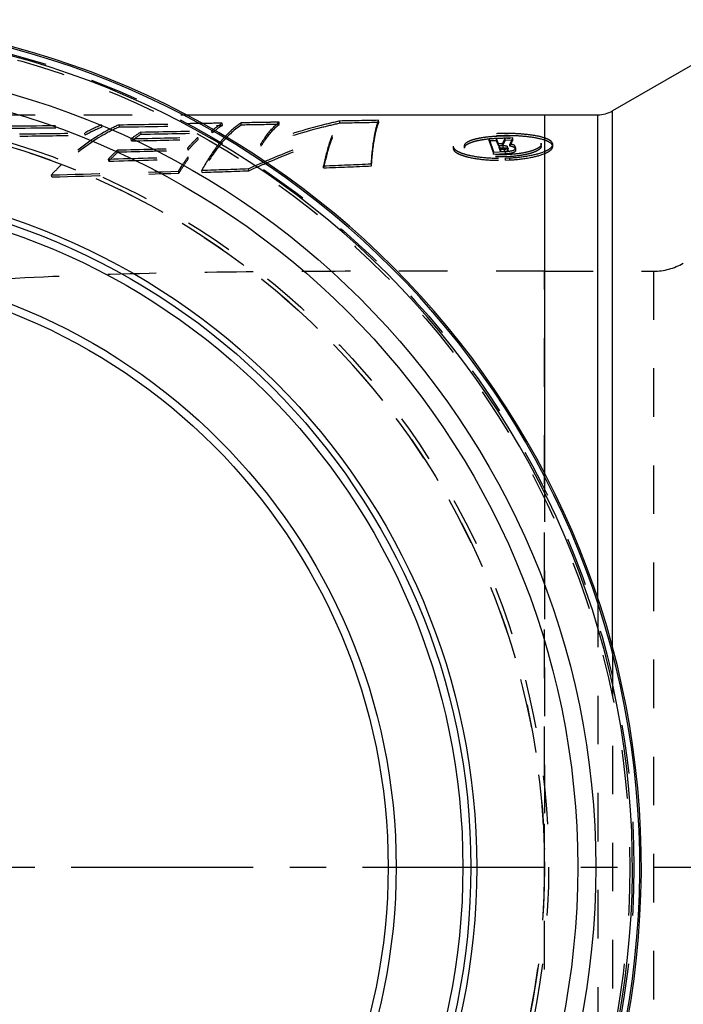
# Model space of a CAD drawing. Header units: millimetres. Extents: x 318 to 682, y 378 to 621.
# Tile 4 of 5: x 468 to 557, y 479 to 611. Entities that reach past the tile are written whole.
import ezdxf

# ---------------------------------------------------------------- set-up
doc = ezdxf.new("R2010")
doc.units = ezdxf.units.MM
doc.header["$LTSCALE"] = 65.185185
doc.linetypes.add('CENTER', pattern=[0.6, 0.375, -0.075, 0.075, -0.075])
doc.linetypes.add('HIDDEN', pattern=[0.2, 0.1, -0.1])
for name, color, linetype in [('ACHSEN_S', 7, 'CONTINUOUS'), ('KOERPER', 7, 'CONTINUOUS'), ('KONST.EL_MIT_GEO', 7, 'CONTINUOUS')]:
    doc.layers.add(name, color=color, linetype=linetype)

msp = doc.modelspace()

# ---------------------------------------------------------------- linework, layer by layer
at = {"layer": 'ACHSEN_S', "color": 2, "linetype": 'CENTER'}
msp.add_line((318, 497.35), (682, 497.35), dxfattribs=at)
at = {"layer": 'KOERPER', "color": 7, "linetype": 'Continuous'}
for p, q in [((566.07, 609.81), (547.14, 598.89)), ((489.86, 598.35), (545.14, 598.35))]:
    msp.add_line(p, q, dxfattribs=at)
at = {"layer": 'KOERPER', "color": 8, "linetype": 'HIDDEN'}
for p, q in [((437, 598.35), (489.86, 598.35)), ((538, 444.5), (538, 577.35)), ((538, 577.35), (552.63, 577.35))]:
    msp.add_line(p, q, dxfattribs=at)
msp.add_arc((437, 497.35), 101, 97.12, 96.3069, dxfattribs=at)
msp.add_open_spline([(538, 577.35), (530.84, 577.35), (516.61, 577.36), (495.44, 577.28), (474.69, 576.86), (461.04, 576.07), (454.33, 575.45)], degree=3, knots=[0, 0, 0, 0, 0.25649, 0.510167, 0.758594, 1, 1, 1, 1], dxfattribs=at)
at = {"layer": 'KONST.EL_MIT_GEO', "color": 7, "linetype": 'Continuous'}
for p, q in [((547.14, 526.68), (547.14, 598.89)), ((538, 598.35), (538, 550.2)), ((545.14, 533.38), (545.14, 598.35))]:
    msp.add_line(p, q, dxfattribs=at)
at = {"layer": 'KONST.EL_MIT_GEO', "color": 8, "linetype": 'HIDDEN'}
for p, q in [((515.73, 597.31), (515.72, 597.61)), ((478.54, 596.68), (478.52, 596.98)), ((480.9, 596.72), (480.87, 597.01)), ((493.36, 595.93), (493.33, 596.22)), ((494.74, 596.93), (494.72, 597.22)), ((497.26, 596.97), (497.25, 597.27)), ((502.35, 597.06), (502.34, 597.36)), ((510.52, 597.21), (510.51, 597.51)), ((476.3, 595.61), (476.27, 595.9)), ((482.53, 594.84), (482.5, 595.13)), ((483.83, 595.74), (483.8, 596.03)), ((491.49, 595.04), (491.46, 595.33)), ((495.12, 595.43), (495.11, 595.41)), ((509.5, 595.29), (509.48, 595.58)), ((531.54, 595.16), (530.54, 595.13)), ((530.55, 594.84), (530.54, 595.13)), ((531.54, 594.87), (531.54, 595.16)), ((533.72, 595.24), (532.7, 595.2)), ((532.7, 594.91), (532.7, 595.2)), ((533.72, 594.95), (532.7, 594.91)), ((533.72, 594.95), (533.72, 595.24)), ((480.73, 593.35), (480.69, 593.64)), ((490.12, 593.59), (490.08, 593.88)), ((499.93, 594.14), (499.9, 594.43)), ((525.71, 594.15), (525.72, 593.8)), ((525.71, 594.15), (525.71, 594.08)), ((525.71, 593.87), (525.72, 593.8)), ((527.25, 594.21), (527.26, 593.92)), ((527.26, 594.14), (527.25, 594.21)), ((527.27, 593.86), (527.26, 594.14)), ((527.27, 593.86), (527.26, 593.92)), ((531.54, 594.87), (530.55, 594.84)), ((532.33, 594.47), (531.82, 594.45)), ((531.82, 594.16), (531.82, 594.45)), ((532.33, 594.18), (531.82, 594.16)), ((531.92, 594.2), (532.43, 594.22)), ((531.92, 593.91), (531.92, 594.2)), ((531.92, 593.91), (532.43, 593.93)), ((532.63, 593.69), (532.11, 593.67)), ((532.11, 593.39), (532.11, 593.67)), ((532.33, 594.18), (532.33, 594.47)), ((532.43, 593.93), (532.43, 594.22)), ((532.64, 593.41), (532.63, 593.69)), ((533, 593.82), (533, 594.11)), ((533.1, 593.85), (533.1, 593.84)), ((533.11, 593.55), (533.1, 593.84)), ((533.34, 594.14), (533.33, 594.42)), ((534.03, 593.87), (534.03, 594.15)), ((534.04, 594.12), (534.03, 594.15)), ((534.15, 593.57), (534.14, 593.89)), ((537.54, 594.1), (537.54, 594.39)), ((539.03, 594.32), (539.03, 594.61)), ((539.1, 594.09), (539.1, 594.38)), ((479.47, 592.13), (479.43, 592.41)), ((490.16, 592.43), (490.12, 592.71)), ((531.16, 593.35), (532.73, 593.42)), ((531.16, 593.07), (531.16, 593.35)), ((531.16, 593.07), (532.74, 593.13)), ((532.64, 593.41), (532.11, 593.39)), ((532.74, 593.13), (532.73, 593.42)), ((532.76, 592.54), (533.35, 592.56)), ((532.77, 592.25), (532.76, 592.54)), ((532.77, 592.25), (533.35, 592.28)), ((533.1, 593.56), (533.11, 593.55)), ((533.35, 592.28), (533.35, 592.56)), ((498.27, 590.84), (498.24, 591.12)), ((508.33, 591.22), (508.31, 591.5)), ((514.75, 591.48), (514.73, 591.76)), ((471.83, 590.01), (471.77, 590.28)), ((488.9, 590.51), (488.86, 590.79)), ((492, 590.62), (491.96, 590.89)), ((552.63, 577.35), (552.63, 417.35)), ((538, 550.2), (538, 497.35)), ((545.14, 533.38), (545.14, 461.32)), ((547.14, 526.68), (547.14, 468.02))]:
    msp.add_line(p, q, dxfattribs=at)
for radius in [113, 112.46, 101.54, 101]:
    msp.add_circle((437, 497.35), radius, dxfattribs=at)
at = {"layer": 'KONST.EL_MIT_GEO', "color": 7, "linetype": 'Continuous'}
for radius in [107.87, 105.45, 91.9, 91.1, 90.03, 81.07, 80]:
    msp.add_circle((437, 497.35), radius, dxfattribs=at)
for centre, radius, start, end in [((437, 497.35), 114, 93.6597, 86.3403), ((437, 497.35), 113.79, 93.6729, 86.3271), ((437, 497.35), 112.8, 93.7131, 86.2869), ((545.14, 602.35), 4, 270, 300)]:
    msp.add_arc(centre, radius, start, end, dxfattribs=at)
at = {"layer": 'KONST.EL_MIT_GEO', "color": 8, "linetype": 'HIDDEN'}
for centre, radius, start, end in [((444.22, 3224.07), 2627.31, 270.47104, 270.74795), ((444.27, 3228.6), 2632.14, 270.46989, 270.74615), ((488.02, 574.23), 24.66, 112.657, 118.4491), ((488.01, 574.01), 24.57, 112.6636, 118.4567), ((425.25, 4631.48), 4034.85, 270.78992, 270.91901), ((419.21, 5045.86), 4449.57, 270.79435, 270.97266), ((417.85, 4148.99), 3553.57, 271.0634, 271.21717), ((440.12, 2851.08), 2255.46, 270.69501, 270.91837), ((440.18, 2854.55), 2259.23, 270.69339, 270.91624), ((495.13, 578.25), 21.09, 122.5008, 126.8025), ((414.73, 3833.63), 3239.2, 271.19876, 271.35734), ((495.13, 578.02), 21.02, 122.5134, 126.8157), ((414.8, 3838.83), 3244.69, 271.19604, 271.35424), ((417.91, 4155.12), 3559.99, 271.06092, 271.21432), ((507.08, 584.3), 16.34, 137.1451, 140.7036), ((497.27, 581.23), 36.99, 20.9455, 22.1302), ((576.21, 572.75), 48.96, 152.7042, 153.6664), ((576.02, 572.53), 48.76, 152.6657, 153.6294), ((585.68, 570.1), 57.72, 154.1764, 155.0742), ((585.42, 569.89), 57.45, 154.1373, 155.0367), ((499.56, 573.01), 27.96, 132.461, 136.0605), ((414.66, 3353.05), 2760.21, 271.37065, 271.56576), ((414.75, 3356.91), 2764.34, 271.36765, 271.56232), ((497.56, 581), 36.71, 21.0081, 22.199), ((487.22, 577.41), 47.75, 19.9117, 20.586), ((487.58, 577.21), 47.38, 19.969, 20.6467), ((504.63, 582.63), 30.6, 21.4986, 22.0277), ((504.71, 582.38), 30.51, 21.4988, 22.0277), ((498.08, 578.19), 39.22, 23.1456, 23.5599), ((497.67, 578.35), 39.64, 23.0889, 23.4547), ((613.04, 594.56), 75.54, 180.0051, 180.2238), ((409.49, 3280.09), 2688.59, 271.49073, 271.71864), ((499.55, 572.8), 27.87, 132.4745, 136.074), ((409.58, 3283.61), 2692.39, 271.48755, 271.71495), ((497.94, 566.02), 35.68, 134.0731, 137.1618), ((391.09, 3530.66), 2941.49, 271.9652, 272.08758), ((412.9, 2862.61), 2273.1, 271.48422, 271.91501), ((413, 2865.03), 2275.78, 271.48115, 271.91105), ((391.2, 3534.48), 2945.59, 271.96111, 272.08322), ((552.63, 585.35), 8, 270, 300)]:
    msp.add_arc(centre, radius, start, end, dxfattribs=at)
for points in [[(515.72, 597.61), (513.98, 597.58), (512.25, 597.54), (510.51, 597.51)], [(492, 597.18), (491.32, 597.17), (490.64, 597.16), (489.96, 597.15)], [(494.72, 597.22), (493.82, 597.21), (492.91, 597.19), (492, 597.18)], [(515.73, 597.31), (513.99, 597.28), (512.26, 597.25), (510.52, 597.21)], [(537.5, 594.55), (537.52, 594.5), (537.54, 594.44), (537.54, 594.39)], [(537.5, 594.26), (537.52, 594.21), (537.54, 594.16), (537.54, 594.1)], [(539.03, 594.61), (539.01, 594.64), (538.99, 594.66), (538.97, 594.69)], [(539.1, 594.38), (539.1, 594.46), (539.07, 594.54), (539.03, 594.61)], [(539.1, 594.09), (539.1, 594.17), (539.07, 594.26), (539.03, 594.32)], [(508.31, 591.5), (510.45, 591.58), (512.59, 591.67), (514.73, 591.76)], [(508.33, 591.22), (510.47, 591.3), (512.61, 591.39), (514.75, 591.48)]]:
    msp.add_open_spline(points, degree=3, dxfattribs=at)
for points, knots in [([(514.73, 591.76), (514.82, 592.95), (514.98, 594.58), (515.36, 596.53), (515.59, 597.29), (515.72, 597.61)], [0, 0, 0, 0, 0.601879, 0.826101, 1, 1, 1, 1]), ([(480.9, 596.72), (480.09, 596.36), (476.72, 594.64), (473.8, 592.13), (471.83, 590.01)], [0, 0, 0, 0, 0.233235, 1, 1, 1, 1]), ([(480.87, 597.01), (480.19, 596.71), (477.37, 595.3), (474.85, 593.33), (473.12, 591.66)], [0, 0, 0, 0, 0.236131, 1, 1, 1, 1]), ([(497.26, 596.97), (496.23, 596.28), (494.22, 594.31), (492.73, 591.96), (492, 590.62)], [0, 0, 0, 0, 0.449928, 1, 1, 1, 1]), ([(493.33, 596.22), (493.45, 596.32), (493.89, 596.67), (494.36, 597), (494.72, 597.22)], [0, 0, 0, 0, 0.256867, 1, 1, 1, 1]), ([(493.36, 595.93), (493.47, 596.02), (493.91, 596.38), (494.38, 596.71), (494.74, 596.93)], [0, 0, 0, 0, 0.256873, 1, 1, 1, 1]), ([(497.25, 597.27), (497.06, 597.14), (496.3, 596.6), (495.61, 595.95), (495.12, 595.43)], [0, 0, 0, 0, 0.236853, 1, 1, 1, 1]), ([(502.34, 597.36), (501.91, 597.35), (500.22, 597.32), (498.52, 597.29), (497.25, 597.27)], [0, 0, 0, 0, 0.251132, 1, 1, 1, 1]), ([(502.35, 597.06), (501.93, 597.05), (500.23, 597.02), (498.53, 596.99), (497.26, 596.97)], [0, 0, 0, 0, 0.251246, 1, 1, 1, 1]), ([(510.51, 597.51), (509.66, 597.33), (506.08, 596.47), (502.56, 595.36), (499.9, 594.43)], [0, 0, 0, 0, 0.234119, 1, 1, 1, 1]), ([(499.9, 594.43), (500.09, 594.73), (500.79, 595.79), (501.63, 596.78), (502.34, 597.36)], [0, 0, 0, 0, 0.278508, 1, 1, 1, 1]), ([(510.52, 597.21), (509.69, 597.03), (506.12, 596.18), (502.6, 595.08), (499.93, 594.14)], [0, 0, 0, 0, 0.228927, 1, 1, 1, 1]), ([(499.93, 594.14), (500.11, 594.44), (500.81, 595.5), (501.65, 596.48), (502.35, 597.06)], [0, 0, 0, 0, 0.27855, 1, 1, 1, 1]), ([(514.75, 591.48), (514.84, 592.66), (514.99, 594.3), (515.37, 596.24), (515.6, 596.99), (515.73, 597.31)], [0, 0, 0, 0, 0.601885, 0.826115, 1, 1, 1, 1]), ([(490.08, 593.88), (490.2, 594.01), (490.63, 594.51), (491.1, 594.99), (491.46, 595.33)], [0, 0, 0, 0, 0.257507, 1, 1, 1, 1]), ([(490.12, 593.59), (490.23, 593.72), (490.67, 594.22), (491.13, 594.7), (491.49, 595.04)], [0, 0, 0, 0, 0.25751, 1, 1, 1, 1]), ([(498.24, 591.12), (499.21, 591.55), (502.9, 593.17), (506.67, 594.63), (509.48, 595.58)], [0, 0, 0, 0, 0.263742, 1, 1, 1, 1]), ([(498.27, 590.84), (499.27, 591.28), (502.95, 592.9), (506.71, 594.35), (509.5, 595.29)], [0, 0, 0, 0, 0.270083, 1, 1, 1, 1]), ([(509.48, 595.58), (509.36, 595.3), (508.88, 593.96), (508.54, 592.58), (508.31, 591.5)], [0, 0, 0, 0, 0.216696, 1, 1, 1, 1]), ([(509.5, 595.29), (509.38, 595.01), (508.9, 593.68), (508.56, 592.3), (508.33, 591.22)], [0, 0, 0, 0, 0.2167, 1, 1, 1, 1]), ([(538, 595.23), (537.52, 595.4), (536.41, 595.62), (534.63, 595.81), (532.67, 595.86), (530.7, 595.79), (528.86, 595.59), (527.49, 595.32), (526.6, 595.01), (526.05, 594.74), (525.7, 594.38), (525.71, 594.15)], [0, 0, 0, 0, 0.11903, 0.263167, 0.419736, 0.577465, 0.72554, 0.852346, 0.903966, 0.945791, 1, 1, 1, 1]), ([(538, 594.94), (537.47, 595.12), (536.2, 595.37), (534.15, 595.55), (531.96, 595.56), (529.94, 595.44), (528.26, 595.2), (527.1, 594.91), (526.39, 594.62), (525.96, 594.37), (525.71, 594.06), (525.71, 593.87)], [0, 0, 0, 0, 0.130242, 0.302258, 0.481984, 0.642234, 0.776498, 0.880654, 0.921585, 0.954761, 1, 1, 1, 1]), ([(527.25, 594.21), (527.25, 594.43), (527.63, 594.73), (528.16, 594.96), (528.78, 595.14), (529.5, 595.29), (530.6, 595.44), (532.06, 595.54), (533.81, 595.52), (535.4, 595.37), (536.55, 595.13), (537.21, 594.83), (537.44, 594.65), (537.5, 594.55)], [0, 0, 0, 0, 0.060092, 0.108543, 0.168358, 0.237396, 0.313264, 0.477014, 0.644013, 0.798679, 0.922791, 0.96787, 1, 1, 1, 1]), ([(527.26, 593.92), (527.25, 594.1), (527.54, 594.38), (528, 594.6), (528.57, 594.8), (529.29, 594.96), (530.45, 595.14), (532.05, 595.25), (533.94, 595.23), (535.6, 595.05), (536.71, 594.79), (537.28, 594.5), (537.45, 594.34), (537.5, 594.26)], [0, 0, 0, 0, 0.049793, 0.09177, 0.147083, 0.215795, 0.296113, 0.474951, 0.66051, 0.822219, 0.936965, 0.974417, 1, 1, 1, 1]), ([(530.54, 595.13), (530.59, 594.99), (530.81, 594.4), (531.01, 593.81), (531.16, 593.35)], [0, 0, 0, 0, 0.232632, 1, 1, 1, 1]), ([(538.97, 594.69), (538.87, 594.81), (538.55, 595.03), (538.21, 595.17), (538, 595.23)], [0, 0, 0, 0, 0.423592, 1, 1, 1, 1]), ([(539.03, 594.32), (538.94, 594.46), (538.61, 594.72), (538.23, 594.87), (538, 594.94)], [0, 0, 0, 0, 0.392361, 1, 1, 1, 1]), ([(494.44, 594.65), (494.22, 594.38), (493.3, 593.19), (492.51, 591.91), (491.96, 590.89)], [0, 0, 0, 0, 0.232131, 1, 1, 1, 1]), ([(525.71, 594.08), (525.74, 593.95), (525.96, 593.66), (526.49, 593.35), (527.23, 593.07), (528.53, 592.76), (530.4, 592.53), (531.96, 592.51), (532.76, 592.54)], [0, 0, 0, 0, 0.056201, 0.137423, 0.244901, 0.37404, 0.674407, 1, 1, 1, 1]), ([(525.72, 593.8), (525.75, 593.68), (525.91, 593.43), (526.33, 593.15), (526.92, 592.9), (528.05, 592.57), (530.02, 592.27), (531.74, 592.22), (532.77, 592.25)], [0, 0, 0, 0, 0.04805, 0.114586, 0.200596, 0.305666, 0.587046, 1, 1, 1, 1]), ([(537.54, 594.39), (537.54, 594.16), (537.14, 593.85), (536.58, 593.6), (535.66, 593.31), (534.31, 593.08), (532.56, 592.95), (530.79, 592.99), (529.2, 593.18), (528.07, 593.48), (527.46, 593.83), (527.28, 594.04), (527.26, 594.14)], [0, 0, 0, 0, 0.062055, 0.112741, 0.174938, 0.32333, 0.488359, 0.655141, 0.808494, 0.928857, 0.970777, 1, 1, 1, 1]), ([(537.54, 594.1), (537.54, 593.92), (537.24, 593.63), (536.76, 593.39), (536.16, 593.17), (535.4, 592.99), (534.16, 592.78), (532.49, 592.66), (530.54, 592.72), (529.08, 592.93), (528.16, 593.2), (527.65, 593.42), (527.31, 593.67), (527.27, 593.86)], [0, 0, 0, 0, 0.051121, 0.094659, 0.152522, 0.224568, 0.309014, 0.495691, 0.685572, 0.842568, 0.901309, 0.946437, 1, 1, 1, 1]), ([(530.55, 594.84), (530.6, 594.7), (530.81, 594.11), (531.01, 593.52), (531.16, 593.07)], [0, 0, 0, 0, 0.232658, 1, 1, 1, 1]), ([(532.43, 594.22), (532.55, 594.22), (532.72, 594.22), (532.91, 594.17), (532.99, 594.14), (533, 594.11)], [0, 0, 0, 0, 0.617355, 0.856419, 1, 1, 1, 1]), ([(532.43, 593.93), (532.57, 593.94), (532.74, 593.93), (532.93, 593.88), (532.99, 593.85), (533, 593.82)], [0, 0, 0, 0, 0.669072, 0.885069, 1, 1, 1, 1]), ([(533.1, 593.84), (533.1, 593.81), (533.05, 593.77), (532.89, 593.72), (532.74, 593.7), (532.63, 593.69)], [0, 0, 0, 0, 0.130391, 0.358418, 1, 1, 1, 1]), ([(532.73, 593.42), (533.06, 593.43), (533.52, 593.49), (533.98, 593.64), (534.15, 593.79), (534.15, 593.85)], [0, 0, 0, 0, 0.641139, 0.869812, 1, 1, 1, 1]), ([(534.03, 594.15), (534.01, 594.19), (533.93, 594.26), (533.7, 594.36), (533.49, 594.4), (533.33, 594.42)], [0, 0, 0, 0, 0.154415, 0.377885, 1, 1, 1, 1]), ([(534.03, 593.87), (533.99, 593.95), (533.73, 594.06), (533.5, 594.11), (533.34, 594.14)], [0, 0, 0, 0, 0.351311, 1, 1, 1, 1]), ([(534.15, 593.85), (534.15, 593.86), (534.15, 593.87), (534.14, 593.89), (534.14, 593.89)], [0, 0, 0, 0, 0.491796, 1, 1, 1, 1]), ([(534.15, 593.57), (534.15, 593.57), (534.15, 593.59), (534.14, 593.6), (534.14, 593.61)], [0, 0, 0, 0, 0.489938, 1, 1, 1, 1]), ([(538, 593.43), (538.16, 593.5), (538.44, 593.63), (538.86, 593.89), (539.1, 594.19), (539.1, 594.38)], [0, 0, 0, 0, 0.341607, 0.621387, 1, 1, 1, 1]), ([(538, 593.15), (538.16, 593.21), (538.44, 593.34), (538.86, 593.61), (539.1, 593.9), (539.1, 594.09)], [0, 0, 0, 0, 0.341579, 0.62134, 1, 1, 1, 1]), ([(488.86, 590.79), (488.96, 590.96), (489.36, 591.61), (489.79, 592.25), (490.12, 592.71)], [0, 0, 0, 0, 0.257708, 1, 1, 1, 1]), ([(488.9, 590.51), (489, 590.68), (489.4, 591.33), (489.82, 591.97), (490.16, 592.43)], [0, 0, 0, 0, 0.257709, 1, 1, 1, 1]), ([(533.11, 593.55), (533.11, 593.5), (532.89, 593.43), (532.75, 593.41), (532.64, 593.41)], [0, 0, 0, 0, 0.304832, 1, 1, 1, 1]), ([(532.74, 593.13), (533.09, 593.15), (533.55, 593.21), (534.03, 593.38), (534.15, 593.51), (534.15, 593.57)], [0, 0, 0, 0, 0.689895, 0.895311, 1, 1, 1, 1]), ([(533.35, 592.56), (534.21, 592.61), (535.78, 592.79), (537.34, 593.16), (538, 593.43)], [0, 0, 0, 0, 0.547049, 1, 1, 1, 1]), ([(533.35, 592.28), (534.25, 592.33), (535.83, 592.51), (537.38, 592.89), (538, 593.15)], [0, 0, 0, 0, 0.573336, 1, 1, 1, 1])]:
    msp.add_open_spline(points, degree=3, knots=knots, dxfattribs=at)

doc.saveas('drawing.dxf')
